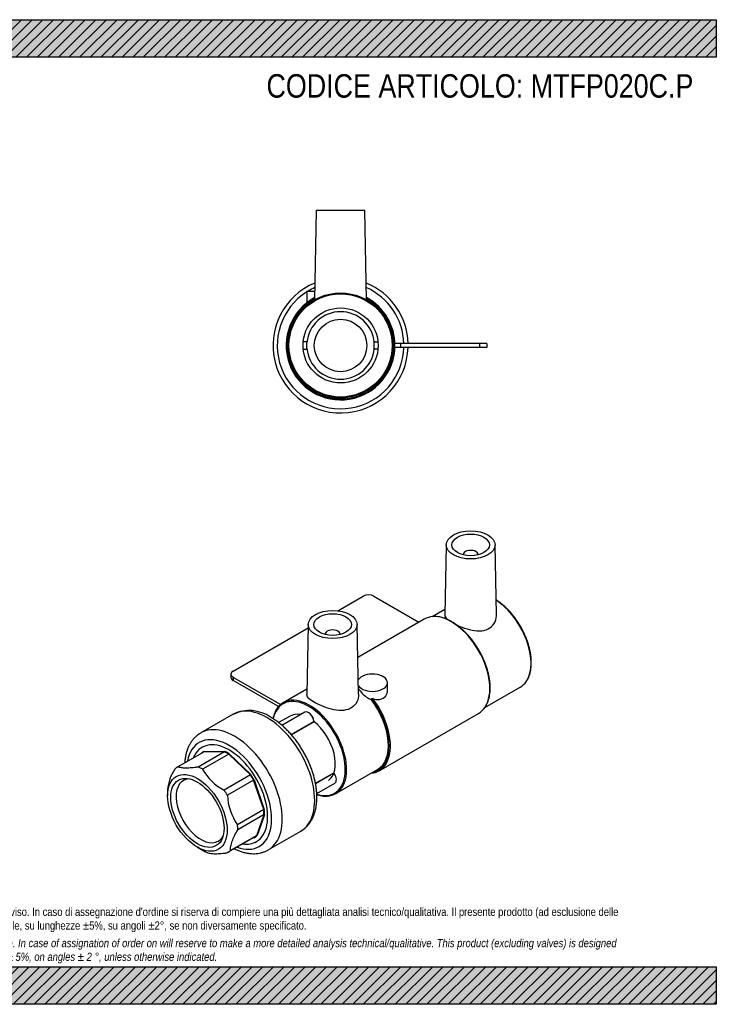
# Model space of a CAD drawing. Header units: millimetres. Extents: x 0 to 371, y 0 to 263.
# Tile 2 of 2: x 186 to 371, y 0 to 263. Entities that reach past the tile are written whole.
import ezdxf

# ---------------------------------------------------------------- set-up
doc = ezdxf.new("R2010")
doc.units = ezdxf.units.MM
doc.header["$LTSCALE"] = 1.25
for name, color, linetype in [('Default', 7, 'Continuous'), ('IOF020', 7, 'Continuous'), ('MP020C.P', 7, 'Continuous'), ('PARTE_PE_020', 7, 'Continuous')]:
    doc.layers.add(name, color=color, linetype=linetype)

# ---------------------------------------------------------------- blocks, each defined once
blk = doc.blocks.new('SE1')
at = {"layer": 'IOF020', "color": 7, "linetype": 'Continuous'}
for p, q in [((234.74, 67.33), (227.74, 63.29)), ((240.19, 67.29), (233.19, 63.25)), ((241.33, 66.72), (234.33, 62.68)), ((240.19, 67.29), (234.74, 67.33)), ((234.78, 67.46), (240.23, 67.42)), ((247.1, 61.14), (241.33, 66.72)), ((241.43, 66.82), (247.19, 61.24)), ((247.1, 61.14), (240.1, 57.1)), ((247.96, 59.77), (240.96, 55.73)), ((250.66, 51.92), (247.96, 59.77)), ((248.09, 59.81), (250.79, 51.96)), ((225.03, 57.24), (225.03, 55.62)), ((250.66, 51.92), (243.65, 47.88)), ((250.73, 50.56), (243.73, 46.52)), ((248.78, 45.03), (250.73, 50.56)), ((250.87, 50.53), (248.92, 45)), ((248.78, 45.03), (241.78, 40.99)), ((248.03, 44.47), (241.03, 40.43)), ((248.13, 44.42), (247.94, 44.42)), ((232.97, 41.88), (234.37, 41.07))]:
    blk.add_line(p, q, dxfattribs=at)
for centre, radius, start, end in [((236.79, 56.16), 11.8, 146.1737, 174.7792), ((247.07, 70.07), 14.73, 210.1189, 241.7327), ((256.11, 56.54), 15.17, 183.0562, 214.8288), ((241.13, 53.72), 14.35, 241.8635, 242.1588)]:
    blk.add_arc(centre, radius, start, end, dxfattribs=at)
for centre, major_axis, ratio, start_param, end_param in [((241.45, 55.94), (7.25, -12.56), 0.57735, 0, 3.564957), ((241.45, 55.94), (-6.66, 11.54), 0.57735, 0.005179, 0.122721), ((234.71, 67.42), (0.0007, 0.1), 0.773394, 3.567283, 5.138079), ((234.69, 67.41), (-0.0508, 0.0862), 0.816486, 3.134268, 4.705065), ((234.81, 67.37), (0.05, -0.0866), 0.57735, 2.815216, 3.146772), ((240.19, 67.38), (-0.0395, -0.0919), 0.64606, 0.713004, 2.283801), ((240.16, 67.38), (-0.0007, -0.1), 0.773394, 0.42569, 1.996487), ((241.38, 55.9), (-6.61, 11.45), 0.57735, -0.780219, -0.657932), ((240.27, 67.33), (-0.05, 0.0866), 0.57735, 5.625253, 5.956809), ((241.45, 55.94), (-6.66, 11.54), 0.57735, -0.780219, -0.657932), ((241.33, 66.8), (-0.0496, -0.0868), 0.580333, 0.782795, 2.353591), ((241.36, 66.78), (-0.0696, -0.0718), 0.361766, 0.902951, 2.473747), ((241.41, 66.76), (-0.05, 0.0866), 0.57735, 5.171411, 5.502966), ((234.38, 51.86), (-6.61, 11.45), 0.57735, 0.005179, 0.127466), ((234.38, 51.86), (-6.61, 11.45), 0.57735, -0.780219, -0.657932), ((247.12, 61.2), (-0.0696, -0.0718), 0.361766, 0.902951, 2.473747), ((247.14, 61.18), (-0.0827, -0.0563), 0.103794, 0.951471, 2.522268), ((241.38, 55.9), (-6.61, 11.45), 0.57735, 4.717568, 4.839855), ((247.17, 61.18), (-0.05, 0.0866), 0.57735, 4.839855, 5.171411), ((241.45, 55.94), (-6.66, 11.54), 0.57735, 4.717568, 4.839855), ((233.89, 51.57), (4.66, -8.07), 0.57735, 2.809442, 6.283185), ((248.01, 59.8), (-0.0865, -0.0503), 0.004229, 0.95531, 2.526107), ((248.02, 59.77), (-0.0946, -0.0325), 0.261779, 3.78286, 5.353656), ((248.03, 59.81), (0.05, -0.0866), 0.57735, 1.24442, 1.575976), ((234.38, 51.86), (-6.61, 11.45), 0.57735, 4.717568, 4.839855), ((250.72, 51.92), (-0.0946, -0.0325), 0.261779, 3.78286, 5.353656), ((250.73, 51.89), (-0.0995, -0.0104), 0.499273, 3.870888, 5.441684), ((241.38, 55.9), (6.61, -11.45), 0.57735, 0.790577, 0.912864), ((250.8, 50.49), (-0.0943, 0.0333), 0.731978, 4.152642, 5.723438), ((250.8, 50.52), (-0.1, -0.0004), 0.574352, 3.924415, 5.495211), ((250.73, 51.96), (0.05, -0.0866), 0.57735, 0.912864, 1.24442), ((241.45, 55.94), (6.66, -11.54), 0.57735, 0.790577, 0.912864), ((250.8, 50.6), (0.05, -0.0866), 0.57735, 0.459022, 0.790577), ((234.38, 51.86), (6.61, -11.45), 0.57735, 0.790577, 0.912864), ((233.89, 51.57), (4.66, -8.07), 0.57735, 0, 0.332151), ((241.38, 55.9), (6.61, -11.45), 0.57735, 0.005179, 0.127466), ((241.45, 55.94), (6.66, -11.54), 0.57735, 0.005179, 0.127466), ((248.84, 44.94), (-0.0676, 0.0737), 0.809872, 4.534513, 6.105309), ((248.85, 44.96), (-0.0943, 0.0333), 0.731978, 4.152642, 5.723438), ((248.85, 45.07), (0.05, -0.0866), 0.57735, 0.127466, 0.459022), ((241.45, 55.94), (7.25, -12.56), 0.57735, 5.859821, 6.283185), ((248.08, 44.38), (-0.0508, 0.0862), 0.816486, 4.705065, 6.275861), ((248.06, 44.38), (-0.0007, -0.1), 0.773394, 3.141593, 3.164705), ((248.06, 44.38), (-0.0007, -0.1), 0.773394, 1.996487, 3.141593), ((248.1, 44.51), (-0.05, 0.0866), 0.57735, 2.815216, 3.146772), ((234.38, 51.86), (6.61, -11.45), 0.57735, -0.780219, -0.657932), ((234.38, 51.86), (6.61, -11.45), 0.57735, 0.005179, 0.127466)]:
    blk.add_ellipse(centre, major_axis=major_axis, ratio=ratio, start_param=start_param, end_param=end_param, dxfattribs=at)
for major_axis in [(5.61, -9.72), (-5.03, 8.72)]:
    blk.add_ellipse((232.97, 51.04), major_axis=major_axis, ratio=0.57735, dxfattribs=at)
for points, knots in [([(233.19, 63.25), (232.9, 63.2), (232.6, 63.16), (232.02, 63.09), (231.74, 63.06), (230.93, 62.99), (230.42, 62.97), (229.72, 62.97), (229.5, 62.98), (229.08, 63.01), (228.89, 63.03), (228.34, 63.11), (228.02, 63.19), (227.74, 63.29)], [0, 0, 0, 0, 0.125, 0.125, 0.25, 0.25, 0.5, 0.5, 0.625, 0.625, 0.75, 0.75, 1, 1, 1, 1]), ([(241.78, 40.99), (241.78, 41.34), (241.81, 41.72), (241.92, 42.34), (241.97, 42.55), (242.09, 43), (242.17, 43.23), (242.58, 44.41), (243.09, 45.43), (243.73, 46.52)], [0, 0, 0, 0, 0.25, 0.25, 0.375, 0.375, 0.5, 0.5, 1, 1, 1, 1]), ([(235.57, 40.46), (235.85, 40.37), (236.17, 40.29), (236.72, 40.21), (236.92, 40.19), (237.34, 40.16), (237.56, 40.15), (238.25, 40.15), (238.76, 40.17), (239.57, 40.24), (239.86, 40.27), (240.43, 40.34), (240.73, 40.38), (241.03, 40.43)], [0, 0, 0, 0, 0.25, 0.25, 0.375, 0.375, 0.5, 0.5, 0.75, 0.75, 0.875, 0.875, 1, 1, 1, 1])]:
    blk.add_open_spline(points, degree=3, knots=knots, dxfattribs=at)
blk.add_open_spline([(248.03, 44.47), (248.05, 44.48), (248.06, 44.48), (248.06, 44.48)], degree=3, dxfattribs=at)
at = {"layer": 'MP020C.P', "color": 7, "linetype": 'Continuous'}
for p, q in [((299.3, 122.53), (298.9, 103.83)), ((312.7, 103.87), (312.3, 122.53)), ((303.8, 119.87), (303.8, 119.84)), ((307.8, 119.84), (307.8, 119.87)), ((270.43, 104.92), (277.16, 108.81)), ((279.99, 108.81), (292.01, 101.87)), ((298.93, 105.29), (295.56, 103.34)), ((293.42, 102.69), (275.72, 92.47)), ((242.51, 88.8), (262.51, 100.35)), ((262.53, 101.3), (262.13, 82.61)), ((275.93, 82.64), (275.53, 101.3)), ((267.03, 98.64), (267.03, 98.61)), ((271.03, 98.61), (271.03, 98.64)), ((241.93, 87.99), (241.93, 87.17)), ((255.12, 79.89), (242.51, 87.17)), ((242.51, 87.17), (242.51, 86.35)), ((254.6, 79.38), (242.51, 86.35)), ((262.16, 84.06), (255.84, 80.41)), ((283.64, 83.87), (283.64, 85.74)), ((309.56, 79.09), (318.99, 84.54)), ((279.39, 81.17), (279.39, 81.41)), ((281.41, 62.26), (307.92, 77.57)), ((269.84, 56.16), (280.98, 62.59))]:
    blk.add_line(p, q, dxfattribs=at)
blk.add_arc((281.23, 85.42), 4.18, 249.2418, 274.2271, dxfattribs=at)
for centre, major_axis in [((305.8, 122.48), (-6.5, 0)), ((305.8, 122.48), (-5, 0)), ((269.03, 101.25), (6.5, 0)), ((269.03, 101.25), (5, 0))]:
    blk.add_ellipse(centre, major_axis=major_axis, ratio=0.57735, dxfattribs=at)
for centre, major_axis, start_param, end_param in [((305.8, 119.87), (-2, 0), 3.112863, 6.283185), ((305.8, 119.87), (-2, 0), 0, 0.02873), ((278.58, 107.99), (-2, 0), 3.926991, 5.497787), ((311.99, 96.66), (7, -12.12), 0.279589, 2.292589), ((300.67, 90.13), (7.25, -12.56), 2.855673, 3.141593), ((300.67, 90.13), (7.25, -12.56), 0.284715, 2.855673), ((269.03, 98.64), (2, 0), 0, 3.170323), ((269.03, 98.64), (2, 0), 6.254455, 6.283185), ((243.93, 87.99), (2, 0), 2.356195, 3.926991), ((243.93, 87.17), (2, 0), 3.141593, 3.926991), ((279.64, 85.74), (4, 0), 0, 2.816088), ((279.64, 85.74), (4, 0), 3.491783, 6.283185), ((311.99, 96.66), (7, -12.12), 0, 0.279589), ((262.67, 68.19), (6.88, -11.91), 0, 3.706731), ((273.98, 74.72), (7.13, -12.34), 6.095593, 8.073008), ((274.16, 74.82), (7.25, -12.56), 0.284109, 1.779592), ((279.64, 83.29), (4, 0), 5.206727, 5.788847), ((262.84, 68.29), (-7, 12.12), 0, 0.279433), ((262.84, 68.29), (-7, 12.12), 6.010023, 6.283185), ((262.84, 68.29), (-7, 12.12), 3.424662, 6.010023), ((273.98, 74.72), (7, -12.12), 0, 1.778427), ((300.67, 90.13), (7.25, -12.56), 0, 0.284715), ((262.67, 68.19), (5, -8.66), 2.674365, 3.141593), ((262.67, 68.19), (5, -8.66), 0.041208, 2.163424), ((274.16, 74.82), (7.25, -12.56), -0.263373, 0.284109), ((262.84, 68.29), (-7, 12.12), 2.853997, 3.424662), ((262.67, 68.19), (6.88, -11.91), 5.718051, 6.283185)]:
    blk.add_ellipse(centre, major_axis=major_axis, ratio=0.57735, start_param=start_param, end_param=end_param, dxfattribs=at)
for points, knots in [([(320.7, 86.18), (320.79, 86.32), (320.99, 86.63), (321.27, 87.22), (321.53, 87.91), (321.73, 88.66), (321.87, 89.46), (321.95, 90.31), (321.97, 91.19), (321.93, 92.1), (321.83, 93.04), (321.67, 94), (321.46, 94.98), (321.18, 95.96), (320.86, 96.95), (320.47, 97.94), (320.04, 98.92), (319.56, 99.89), (319.04, 100.84), (318.47, 101.76), (317.87, 102.66), (317.23, 103.51), (316.56, 104.33), (315.86, 105.1), (315.14, 105.82), (314.4, 106.49), (313.64, 107.1), (313.05, 107.52), (312.7, 107.74), (312.62, 107.8)], [0, 0, 0, 0, 0.020761, 0.0506885, 0.0807173, 0.1108271, 0.1409938, 0.171195, 0.2014134, 0.2316357, 0.2618533, 0.2920629, 0.3222631, 0.352454, 0.3826364, 0.4128116, 0.4429812, 0.473147, 0.5033108, 0.5334744, 0.5636394, 0.5938075, 0.6239806, 0.6541605, 0.6843491, 0.7145482, 0.7447591, 0.7749827, 0.7852197, 0.7852197, 0.7852197, 0.7852197]), ([(309.72, 79.31), (309.77, 79.39), (309.94, 79.64), (310.21, 80.17), (310.48, 80.85), (310.7, 81.6), (310.87, 82.4), (310.97, 83.24), (311.01, 84.13), (310.99, 85.04), (310.91, 85.99), (310.78, 86.96), (310.58, 87.95), (310.33, 88.95), (310.02, 89.96), (309.66, 90.96), (309.24, 91.97), (308.78, 92.96), (308.27, 93.94), (307.72, 94.89), (307.12, 95.82), (306.49, 96.71), (305.83, 97.57), (305.13, 98.38), (304.41, 99.15), (303.67, 99.86), (302.91, 100.52), (302.14, 101.12), (301.36, 101.65), (300.57, 102.12), (299.78, 102.52), (299, 102.85), (298.23, 103.1), (297.47, 103.28), (296.73, 103.37), (296.17, 103.4), (295.9, 103.38), (295.84, 103.37)], [0, 0, 0, 0, 0.011311, 0.040783, 0.070353, 0.100004, 0.129715, 0.159464, 0.189233, 0.21901, 0.248785, 0.278553, 0.308312, 0.338063, 0.367805, 0.397539, 0.427268, 0.456993, 0.486714, 0.516435, 0.546156, 0.575879, 0.605606, 0.635338, 0.665077, 0.694825, 0.724583, 0.754353, 0.784134, 0.813927, 0.84373, 0.873538, 0.903341, 0.933124, 0.962869, 0.992551, 1, 1, 1, 1]), ([(302.19, 101.06), (302.42, 100.96), (302.65, 100.85), (303.72, 100.41), (304.6, 100.11), (307.26, 99.46), (309.08, 99.4), (311.13, 100.41), (311.68, 100.92), (312.44, 102.14), (312.66, 102.84), (312.69, 103.55)], [0.6691051, 0.6691051, 0.6691051, 0.6691051, 0.6875, 0.6875, 0.75, 0.75, 0.875, 0.875, 0.9375, 0.9375, 1, 1, 1, 1]), ([(275.89, 84.2), (276.11, 83.75), (276.45, 83.3), (277.57, 82.19), (278.46, 81.58), (279.39, 81.17)], [0.1921368, 0.1921368, 0.1921368, 0.1921368, 0.5, 0.5, 1, 1, 1, 1]), ([(269.35, 78.53), (268.46, 78.7), (267.57, 78.97), (265.88, 79.61), (265.08, 79.97), (263.72, 80.72), (263.17, 81.1), (262.4, 81.81), (262.18, 82.14), (262.13, 82.51), (262.13, 82.56), (262.13, 82.61)], [0, 0, 0, 0, 0.0625, 0.0625, 0.125, 0.125, 0.1875, 0.1875, 0.25, 0.25, 0.2591568, 0.2591568, 0.2591568, 0.2591568]), ([(275.93, 82.64), (275.96, 81.3), (275.34, 79.92), (273.54, 78.71), (272.78, 78.46), (271.13, 78.28), (270.25, 78.35), (269.35, 78.53)], [0.7552782, 0.7552782, 0.7552782, 0.7552782, 0.875, 0.875, 0.9375, 0.9375, 1, 1, 1, 1]), ([(279.39, 81.41), (279.39, 81.45), (279.4, 81.48), (279.45, 81.53), (279.48, 81.54), (279.6, 81.56), (279.68, 81.54), (279.75, 81.52)], [0, 0, 0, 0, 0.25, 0.25, 0.5, 0.5, 1, 1, 1, 1]), ([(254.14, 78.77), (254.04, 78.63), (253.84, 78.32), (253.56, 77.73), (253.3, 77.04), (253.16, 76.5), (253.1, 76.21), (253.09, 76.17)], [0, 0, 0, 0, 0.0208053, 0.0507798, 0.0808557, 0.1110128, 0.1151044, 0.1151044, 0.1151044, 0.1151044]), ([(264.79, 55.9), (264.87, 55.87), (265.2, 55.77), (265.78, 55.62), (266.51, 55.51), (267.1, 55.47), (267.4, 55.5), (267.5, 55.5)], [0.8878684, 0.8878684, 0.8878684, 0.8878684, 0.8973931, 0.9276763, 0.9579233, 0.9881094, 1, 1, 1, 1])]:
    blk.add_open_spline(points, degree=3, knots=knots, dxfattribs=at)
for points in [[(298.9, 103.83), (298.89, 103.42), (299.18, 102.98), (299.74, 102.52)], [(312.69, 103.55), (312.7, 103.66), (312.7, 103.76), (312.7, 103.87)], [(283.16, 82.2), (283.49, 82.67), (283.64, 83.26), (283.64, 83.87)]]:
    blk.add_open_spline(points, degree=3, dxfattribs=at)
at = {"layer": 'PARTE_PE_020', "color": 7, "linetype": 'Continuous'}
for p, q in [((242.5, 77.33), (233.87, 72.34)), ((257.67, 76.85), (254.63, 75.09)), ((261.6, 77.88), (255.51, 74.37)), ((257.98, 71.91), (264.01, 75.39)), ((264.07, 75.28), (258.06, 71.82)), ((264.44, 58.92), (269.32, 61.74)), ((269.35, 61.63), (264.46, 58.81)), ((269.48, 61.52), (269.4, 61.62)), ((264.78, 56.17), (269.6, 58.95)), ((251.87, 41.17), (260.5, 46.15))]:
    blk.add_line(p, q, dxfattribs=at)
for centre, radius, start, end in [((246.83, 68.44), 9.88, 54.9969, 116.1762), ((263.99, 75.43), 0.0539, 20.0522, 20.3869)]:
    blk.add_arc(centre, radius, start, end, dxfattribs=at)
for centre, major_axis, start_param, end_param in [((251.5, 61.74), (9, -15.59), 0, 3.141593), ((262.6, 76.15), (1, -1.73), 0.824289, 3.141593), ((262.67, 76.19), (0.95, -1.65), 0.849903, 2.382176), ((242.87, 56.76), (9, -15.59), 0, 3.143825), ((264.08, 75.36), (0.05, -0.0866), 3.965881, 5.288499), ((241.45, 55.94), (8, -13.86), 0, 3.739991), ((241.45, 55.94), (7.25, -12.56), 0, 3.564957), ((269.39, 61.67), (0.05, -0.0866), 3.61268, 4.935298), ((268.6, 60.68), (-1, 1.73), -1.426014, -1.347888), ((268.6, 60.68), (-1, 1.73), 3.141593, 4.857171), ((241.45, 55.94), (8, -13.86), 5.684787, 6.283185), ((241.45, 55.94), (7.25, -12.56), 5.859821, 6.283185), ((242.87, 56.76), (9, -15.59), 6.280645, 6.283185)]:
    blk.add_ellipse(centre, major_axis=major_axis, ratio=0.57735, start_param=start_param, end_param=end_param, dxfattribs=at)
for points, knots in [([(260.47, 46.14), (260.56, 46.19), (260.86, 46.35), (261.37, 46.73), (261.96, 47.24), (262.51, 47.83), (263, 48.47), (263.44, 49.18), (263.82, 49.95), (264.14, 50.77), (264.4, 51.65), (264.6, 52.58), (264.74, 53.56), (264.81, 54.57), (264.82, 55.62), (264.76, 56.69), (264.64, 57.79), (264.46, 58.9), (264.21, 60.02), (263.91, 61.15), (263.55, 62.29), (263.14, 63.41), (262.67, 64.53), (262.16, 65.64), (261.59, 66.73), (260.98, 67.79), (260.33, 68.83), (259.64, 69.84), (258.91, 70.81), (258.15, 71.74), (257.35, 72.62), (256.53, 73.46), (255.68, 74.24), (254.81, 74.97), (253.93, 75.63), (253.14, 76.16), (252.69, 76.42), (252.5, 76.53)], [0, 0, 0, 0, 0.010134, 0.037446, 0.064756, 0.09219, 0.119869, 0.14789, 0.176309, 0.205144, 0.234369, 0.263926, 0.293735, 0.323714, 0.353789, 0.383901, 0.413999, 0.444061, 0.474078, 0.504046, 0.533967, 0.563846, 0.593692, 0.623511, 0.653314, 0.683111, 0.71291, 0.742719, 0.772549, 0.802408, 0.832307, 0.862255, 0.892261, 0.922332, 0.952473, 0.982681, 1, 1, 1, 1]), ([(264.04, 75.45), (264.04, 75.45), (264.04, 75.45), (264.04, 75.45), (264.04, 75.46), (264.03, 75.47), (264.03, 75.48), (264.02, 75.49), (264.02, 75.5), (264.01, 75.51)], [0.4986954, 0.4986954, 0.4986954, 0.4986954, 0.5392779, 0.5392779, 0.5392779, 0.7675209, 0.7675209, 0.7675209, 1, 1, 1, 1]), ([(264.01, 75.39), (264.01, 75.4), (264.02, 75.4), (264.02, 75.4), (264.03, 75.41), (264.03, 75.42), (264.04, 75.42), (264.04, 75.43), (264.04, 75.44), (264.04, 75.45)], [0, 0, 0, 0, 0.1136299, 0.1136299, 0.1136299, 0.3206234, 0.3206234, 0.3206234, 0.4986954, 0.4986954, 0.4986954, 0.4986954]), ([(233.85, 72.32), (233.64, 72.2), (233.25, 71.97), (232.66, 71.49), (232.1, 70.94), (231.58, 70.32), (231.12, 69.64), (230.71, 68.9), (230.36, 68.1), (230.07, 67.24), (229.84, 66.33), (229.68, 65.38), (229.61, 64.71), (229.59, 64.36), (229.59, 64.35)], [0, 0, 0, 0, 0.0172747, 0.0376823, 0.0581384, 0.0787397, 0.0995668, 0.1206763, 0.142095, 0.1638175, 0.18581, 0.2080187, 0.2303819, 0.2309013, 0.2309013, 0.2309013, 0.2309013]), ([(269.35, 61.63), (269.36, 61.63), (269.37, 61.63), (269.37, 61.64), (269.38, 61.64), (269.39, 61.64), (269.39, 61.63), (269.4, 61.63), (269.4, 61.63), (269.4, 61.62)], [0, 0, 0, 0, 0.198757, 0.198757, 0.198757, 0.4005266, 0.4005266, 0.4005266, 0.5953315, 0.5953315, 0.5953315, 0.5953315]), ([(269.41, 61.63), (269.4, 61.63), (269.39, 61.65), (269.39, 61.66), (269.39, 61.66), (269.39, 61.66)], [0, 0, 0, 0, 0.3379037, 0.6065778, 0.732558, 0.732558, 0.732558, 0.732558]), ([(242.81, 41.46), (243.1, 41.31), (243.71, 41.04), (244.62, 40.7), (245.54, 40.43), (246.46, 40.25), (247.36, 40.15), (248.23, 40.14), (249.08, 40.21), (249.9, 40.36), (250.67, 40.6), (251.33, 40.87), (251.68, 41.07), (251.84, 41.16)], [0.7692163, 0.7692163, 0.7692163, 0.7692163, 0.7908875, 0.8135278, 0.8360897, 0.8585076, 0.8807094, 0.9026291, 0.9242208, 0.9454715, 0.9664048, 0.9870786, 1, 1, 1, 1])]:
    blk.add_open_spline(points, degree=3, knots=knots, dxfattribs=at)
blk = doc.blocks.new('SE3')
at = {"layer": 'MP020C.P', "color": 7, "linetype": 'Continuous'}
for p, q in [((264.63, 211.65), (264.22, 187.82)), ((277.63, 211.65), (264.63, 211.65)), ((278.05, 187.82), (277.63, 211.65)), ((262.13, 190.15), (264.26, 190.15)), ((262.13, 190.15), (262.13, 187.15)), ((262.13, 187.15), (262.3, 187.15)), ((261.93, 176.65), (261.18, 176.65)), ((262.18, 174.9), (262.18, 176.4)), ((280.08, 174.9), (280.08, 176.4)), ((280.33, 176.65), (281.08, 176.65)), ((287.13, 176.15), (285.62, 176.15)), ((308.13, 176.15), (287.13, 176.15)), ((287.13, 176.15), (287.13, 175.15)), ((310.13, 176.15), (308.13, 176.15)), ((308.13, 176.15), (308.13, 175.15)), ((310.13, 176.15), (310.13, 175.15)), ((261.18, 174.65), (261.93, 174.65)), ((281.08, 174.65), (280.33, 174.65)), ((287.13, 175.15), (285.62, 175.15)), ((308.13, 175.15), (287.13, 175.15)), ((310.13, 175.15), (308.13, 175.15))]:
    blk.add_line(p, q, dxfattribs=at)
for radius in [14, 13.75, 10]:
    blk.add_circle((271.13, 175.65), radius, dxfattribs=at)
for centre, radius, start, end in [((271.13, 175.65), 14.5, 118.4417, 0), ((271.13, 175.65), 14.25, 119.0107, 0), ((271.13, 175.65), 14.5, 0, 61.5583), ((271.13, 175.65), 14.25, 0, 60.9893), ((261.93, 176.4), 0.25, 0, 90), ((280.33, 176.4), 0.25, 90, 180), ((261.93, 174.9), 0.25, 270, 0), ((280.33, 174.9), 0.25, 180, 270)]:
    blk.add_arc(centre, radius, start, end, dxfattribs=at)
at = {"layer": 'PARTE_PE_020', "color": 7, "linetype": 'Continuous'}
blk.add_circle((271.13, 175.65), 7, dxfattribs=at)
for radius, start, end in [(18, 112.3259, 358.4082), (18, 1.5918, 67.6741), (16.88, 122.2179, 358.3027), (16.88, 113.9739, 120.8012), (16.88, 1.6973, 66.0261), (9, 5.2707, 174.7293), (9, 185.2707, 354.7293)]:
    blk.add_arc((271.13, 175.65), radius, start, end, dxfattribs=at)

msp = doc.modelspace()

# ---------------------------------------------------------------- hatches: boundary and pattern name
at = {"layer": 'Default', "linetype": 'Continuous'}
h = msp.add_hatch(dxfattribs=at)
h.set_pattern_fill('LINE', scale=0.62992, angle=45, style=0)
h.paths.add_polyline_path([(371.25, 252.5), (371.25, 262.5), (0, 262.5), (0, 252.5)])
for points in [[(371.25, 252.5), (371.25, 262.5), (0, 262.5), (0, 252.5)], [(371.25, 0), (371.25, 10), (0, 10), (0, 0)]]:
    msp.add_hatch(color=7, dxfattribs=at).paths.add_polyline_path(points)
h = msp.add_hatch(dxfattribs=at)
h.set_pattern_fill('LINE', scale=0.62992, angle=45, style=0)
h.paths.add_polyline_path([(371.25, 0), (371.25, 10), (0, 10), (0, 0)])

# ---------------------------------------------------------------- linework, layer by layer
at = {"layer": 'Default', "color": 7, "linetype": 'Continuous'}
for p, q in [((0, 262.5), (371.25, 262.5)), ((371.25, 262.5), (371.25, 252.5)), ((371.25, 252.5), (0, 252.5)), ((0, 10), (371.25, 10)), ((371.25, 10), (371.25, 0)), ((371.25, 0), (0, 0))]:
    msp.add_line(p, q, dxfattribs=at)

# ---------------------------------------------------------------- block references
at = {"layer": 'Default'}
for name in ['SE3', 'SE1']:
    msp.add_blockref(name, (0, 0), dxfattribs=at)

# ---------------------------------------------------------------- texts
at = {"layer": 'Default', "attachment_point": 1}
for s, insert, char_height, width in [('{\\fArial Narrow|b0||i0||c0|p34;\\C7;\\H6.25;\\W1.;CODICE ARTICOLO: MTFP020C.P}', (251.386, 247.972), 6.25, 114.19888), ("{\\fArial Narrow|b0||i0||c0|p34;\\C7;\\H2.1875;\\W1.;PLASTITALIA si riserva il diritto di revisionare la presente specifica, mantenendo la conformità alle prescrizioni del prodotto, senza alcun preavviso. In caso di assegnazione d'ordine si riserva di compiere una più dettagliata analisi tecnico/qualitativa. Il presente prodotto (ad esclusione delle \\P}{\\fArial Narrow|b0||i0||c0|p34;\\C7;\\H2.1875;\\W1.;valvole) è progettato per applicazioni non previste dalla direttiva 2014/68/EU. Tolleranza su diametri e spessori come da normative se applicabile, su lunghezze ±5%, su angoli ±2°, se non diversamente specificato.\\P}{\\fArial Narrow|b0||i0||c0|p34;\\C7;\\H0.625;\\W1.;   \\P}{\\fArial Narrow|b0||i1||c0|p34;\\C7;\\H2.1875;\\W1.;PLASTITALIA on reserves the right to revise this specification, maintaining the conformity to the requirements of the product, without any notice. In case of assignation of order on will reserve to make a more detailed analysis technical/qualitative. This product (excluding valves) is designed \\P}{\\fArial Narrow|b0||i1||c0|p34;\\C7;\\H2.1875;\\W1.;for applications not covered by Directive 2014/68 / EU. The tolerance on diameters and thicknesses as the standards if applicable, on lengths ± 5%, on angles ± 2 °, unless otherwise indicated.\\P}", (25, 25.753), 2.1875, 321.25)]:
    msp.add_mtext(s, dxfattribs=dict(at, insert=insert, char_height=char_height, width=width))

doc.saveas('drawing.dxf')
